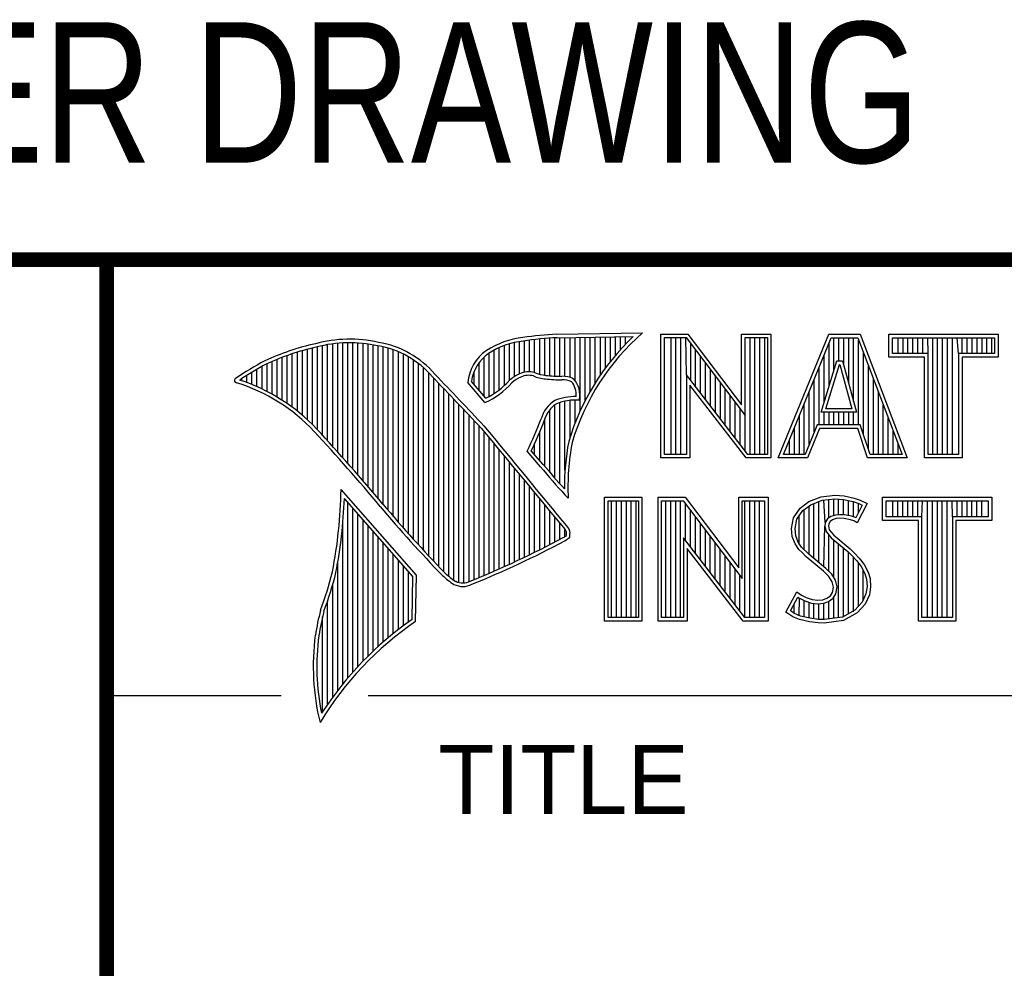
# Model space of a CAD drawing. Header units: inches. Extents: x 0 to 22, y 0 to 17.
# Tile 4 of 8: x 16.3 to 17.6, y 2 to 3.3. Entities that reach past the tile are written whole.
import ezdxf
from ezdxf.enums import TextEntityAlignment as Align

# ---------------------------------------------------------------- set-up
doc = ezdxf.new("R2010")
doc.units = ezdxf.units.IN
doc.header["$LTSCALE"] = 1.21
doc.header["$MEASUREMENT"] = 0
doc.layers.get('0').update_dxf_attribs({"linetype": 'CONTINUOUS'})
doc.styles.get("Standard").update_dxf_attribs({"font": 'txt', "width": 0.8})

msp = doc.modelspace()

# ---------------------------------------------------------------- linework, layer by layer
at = {"color": 2, "linetype": 'CONTINUOUS'}
for p, q in [((16.3737, 2.9596), (21.5037, 2.9596)), ((16.3737, 2.9596), (16.3737, 1.2496)), ((16.375, 2.96), (21.5, 2.96)), ((16.9401, 2.8077), (16.9401, 2.8499)), ((16.9469, 2.8082), (16.9469, 2.8509)), ((16.9537, 2.8069), (16.9537, 2.8518)), ((16.9606, 2.8048), (16.9606, 2.8525)), ((16.9674, 2.8034), (16.9674, 2.8531)), ((16.9742, 2.8027), (16.9742, 2.8536)), ((16.981, 2.8023), (16.981, 2.854)), ((16.9838, 2.8589), (17.0997, 2.8607)), ((16.9839, 2.8541), (17.087, 2.8557)), ((16.9879, 2.802), (16.9879, 2.8542)), ((16.9947, 2.8019), (16.9947, 2.8543)), ((17.0015, 2.8005), (17.0015, 2.8544)), ((17.0083, 2.7963), (17.0083, 2.8545)), ((17.0152, 2.755), (17.0152, 2.8546)), ((17.022, 2.7691), (17.022, 2.8547)), ((17.0288, 2.7817), (17.0288, 2.8548)), ((17.0357, 2.7931), (17.0357, 2.8549)), ((17.0425, 2.8035), (17.0425, 2.855)), ((17.0493, 2.8131), (17.0493, 2.8551)), ((17.0561, 2.822), (17.0561, 2.8552)), ((17.063, 2.8303), (17.063, 2.8553)), ((17.0698, 2.8381), (17.0698, 2.8554)), ((17.0766, 2.8454), (17.0766, 2.8555)), ((17.1243, 2.8592), (17.1609, 2.8592)), ((17.1243, 2.6915), (17.1243, 2.8592)), ((17.1291, 2.8543), (17.1585, 2.8543)), ((17.1291, 2.6963), (17.1291, 2.8543)), ((17.1381, 2.6963), (17.1381, 2.8543)), ((17.1447, 2.6963), (17.1447, 2.8543)), ((17.1514, 2.6963), (17.1514, 2.8543)), ((17.1589, 2.8042), (17.1581, 2.8543)), ((17.1585, 2.8543), (17.2383, 2.7492)), ((17.1609, 2.8592), (17.2334, 2.7636)), ((17.2334, 2.8592), (17.2732, 2.8592)), ((17.2334, 2.7636), (17.2334, 2.8592)), ((17.2383, 2.8543), (17.2684, 2.8543)), ((17.2383, 2.7492), (17.2383, 2.8543)), ((17.2449, 2.6963), (17.2449, 2.8543)), ((17.2515, 2.6963), (17.2515, 2.8543)), ((17.2582, 2.6963), (17.2582, 2.8543)), ((17.2649, 2.6963), (17.2649, 2.8543)), ((17.2684, 2.8543), (17.2684, 2.6963)), ((17.2732, 2.8592), (17.2732, 2.6915)), ((17.2831, 2.6915), (17.3516, 2.8591)), ((17.2903, 2.6964), (17.3548, 2.8542)), ((17.3516, 2.8591), (17.3938, 2.8591)), ((17.3548, 2.8542), (17.3905, 2.8542)), ((17.3583, 2.8098), (17.3583, 2.8542)), ((17.365, 2.8228), (17.365, 2.8542)), ((17.3717, 2.817), (17.3717, 2.8542)), ((17.3784, 2.7925), (17.3784, 2.8542)), ((17.385, 2.7679), (17.385, 2.8542)), ((17.3905, 2.8542), (17.4504, 2.6964)), ((17.3917, 2.7364), (17.3917, 2.851)), ((17.3938, 2.8591), (17.4574, 2.6915)), ((17.4327, 2.8591), (17.5802, 2.8591)), ((17.4327, 2.8278), (17.4327, 2.8591)), ((17.4375, 2.8542), (17.5753, 2.8542)), ((17.4375, 2.8327), (17.4375, 2.8542)), ((17.4451, 2.8327), (17.4451, 2.8542)), ((17.4518, 2.8327), (17.4518, 2.8542)), ((17.4585, 2.8327), (17.4585, 2.8542)), ((17.4652, 2.8327), (17.4652, 2.8542)), ((17.4718, 2.8327), (17.4718, 2.8542)), ((17.4785, 2.8327), (17.4785, 2.8542)), ((17.4859, 2.8327), (17.4852, 2.8542)), ((17.4919, 2.6964), (17.4919, 2.8542)), ((17.4985, 2.6964), (17.4985, 2.8542)), ((17.5052, 2.6964), (17.5052, 2.8542)), ((17.5119, 2.6964), (17.5119, 2.8542)), ((17.5186, 2.6964), (17.5186, 2.8542)), ((17.5269, 2.8327), (17.5252, 2.8542)), ((17.5319, 2.8327), (17.5319, 2.8542)), ((17.5386, 2.8327), (17.5386, 2.8542)), ((17.5453, 2.8327), (17.5453, 2.8542)), ((17.5519, 2.8327), (17.5519, 2.8542)), ((17.5586, 2.8327), (17.5586, 2.8542)), ((17.5653, 2.8327), (17.5653, 2.8542)), ((17.572, 2.8327), (17.572, 2.8542)), ((17.5753, 2.8542), (17.5753, 2.8327)), ((17.5802, 2.8591), (17.5802, 2.8278)), ((16.6397, 2.7492), (16.6397, 2.8367)), ((16.6465, 2.7431), (16.6465, 2.8386)), ((16.6533, 2.7366), (16.6533, 2.8403)), ((16.6602, 2.7295), (16.6602, 2.8419)), ((16.667, 2.7221), (16.667, 2.8435)), ((16.6738, 2.7146), (16.6738, 2.8449)), ((16.6806, 2.707), (16.6806, 2.8459)), ((16.6875, 2.6995), (16.6875, 2.8467)), ((16.6943, 2.6918), (16.6943, 2.8472)), ((16.7011, 2.6841), (16.7011, 2.8474)), ((16.708, 2.6764), (16.708, 2.8474)), ((16.7148, 2.6685), (16.7148, 2.847)), ((16.7216, 2.6607), (16.7216, 2.8465)), ((16.7284, 2.6527), (16.7284, 2.8456)), ((16.7353, 2.6447), (16.7353, 2.8445)), ((16.7421, 2.6366), (16.7421, 2.8431)), ((16.7489, 2.6285), (16.7489, 2.8417)), ((16.7557, 2.6204), (16.7557, 2.84)), ((16.7626, 2.6125), (16.7626, 2.8378)), ((16.8991, 2.7788), (16.8991, 2.8375)), ((16.9059, 2.7837), (16.9059, 2.8408)), ((16.9128, 2.7896), (16.9128, 2.8436)), ((16.9196, 2.7966), (16.9196, 2.8459)), ((16.9264, 2.8018), (16.9264, 2.8477)), ((16.9332, 2.8053), (16.9332, 2.849)), ((17.1648, 2.7965), (17.1648, 2.8461)), ((17.1714, 2.7879), (17.1714, 2.8373)), ((17.3517, 2.7882), (17.3517, 2.8465)), ((16.6055, 2.7738), (16.6055, 2.8249)), ((16.6124, 2.7696), (16.6124, 2.8276)), ((16.6192, 2.765), (16.6192, 2.8301)), ((16.626, 2.7601), (16.626, 2.8325)), ((16.6329, 2.7549), (16.6329, 2.8347)), ((16.7694, 2.6046), (16.7694, 2.8352)), ((16.7762, 2.5968), (16.7762, 2.8321)), ((16.7831, 2.5891), (16.7831, 2.8284)), ((16.7899, 2.5815), (16.7899, 2.8242)), ((16.8855, 2.7749), (16.8855, 2.8281)), ((16.8923, 2.7747), (16.8923, 2.8335)), ((17.1781, 2.7792), (17.1781, 2.8285)), ((17.3409, 2.7533), (17.3624, 2.8228)), ((17.345, 2.7666), (17.345, 2.8302)), ((17.3624, 2.8228), (17.3701, 2.8228)), ((17.3701, 2.8228), (17.389, 2.7533)), ((17.3984, 2.7232), (17.3984, 2.8334)), ((17.481, 2.8278), (17.4327, 2.8278)), ((17.4859, 2.8327), (17.4375, 2.8327)), ((17.481, 2.6915), (17.481, 2.8278)), ((17.4859, 2.6964), (17.4859, 2.8327)), ((17.5753, 2.8327), (17.5269, 2.8327)), ((17.5269, 2.8327), (17.5269, 2.6964)), ((17.5802, 2.8278), (17.5318, 2.8278)), ((17.5318, 2.8278), (17.5318, 2.6915)), ((16.5782, 2.788), (16.5782, 2.8116)), ((16.5851, 2.7849), (16.5851, 2.8154)), ((16.5919, 2.7815), (16.5919, 2.819)), ((16.5987, 2.7778), (16.5987, 2.8221)), ((16.7967, 2.5739), (16.7967, 2.8193)), ((16.8035, 2.5665), (16.8035, 2.8136)), ((16.8786, 2.783), (16.8786, 2.8206)), ((17.1848, 2.7705), (17.1848, 2.8197)), ((17.1915, 2.7618), (17.1915, 2.8109)), ((17.3383, 2.7364), (17.3383, 2.8138)), ((17.3475, 2.7581), (17.3659, 2.8179)), ((17.3659, 2.8179), (17.3664, 2.8179)), ((17.3664, 2.8179), (17.3827, 2.7581)), ((17.4051, 2.7034), (17.4051, 2.8158)), ((16.5578, 2.796), (16.5578, 2.7989)), ((16.5646, 2.7936), (16.5646, 2.8033)), ((16.5714, 2.7909), (16.5714, 2.8075)), ((16.8104, 2.5591), (16.8104, 2.807)), ((16.8172, 2.5519), (16.8172, 2.7996)), ((16.8718, 2.791), (16.8718, 2.8085)), ((17.2418, 2.6963), (17.1589, 2.8042)), ((17.1589, 2.8042), (17.1589, 2.6963)), ((17.1981, 2.7531), (17.1981, 2.8021)), ((17.3316, 2.7267), (17.3316, 2.7975)), ((17.4118, 2.6964), (17.4118, 2.7982)), ((16.824, 2.5447), (16.824, 2.7924)), ((16.8308, 2.5375), (16.8308, 2.7853)), ((16.8864, 2.7664), (16.8632, 2.7937)), ((16.8877, 2.7723), (16.8682, 2.7952)), ((17.2395, 2.6915), (17.1637, 2.7899)), ((17.1637, 2.7899), (17.1637, 2.6915)), ((17.2048, 2.7445), (17.2048, 2.7933)), ((17.2115, 2.7358), (17.2115, 2.7845)), ((16.8377, 2.5314), (16.8377, 2.7781)), ((16.8445, 2.5262), (16.8445, 2.7709)), ((17.0015, 2.7195), (17.0015, 2.7694)), ((17.0083, 2.7388), (17.0083, 2.7698)), ((17.2182, 2.7271), (17.2182, 2.7757)), ((17.325, 2.7101), (17.325, 2.7812)), ((17.4184, 2.6964), (17.4184, 2.7806)), ((16.8513, 2.523), (16.8513, 2.7637)), ((16.8581, 2.5224), (16.8581, 2.7565)), ((16.9742, 2.672), (16.9742, 2.7568)), ((16.981, 2.664), (16.981, 2.7634)), ((16.9879, 2.6563), (16.9879, 2.7665)), ((16.9947, 2.6748), (16.9947, 2.7683)), ((17.2248, 2.7184), (17.2248, 2.7669)), ((17.2315, 2.7098), (17.2315, 2.7581)), ((17.3183, 2.6964), (17.3183, 2.7648)), ((17.3827, 2.7581), (17.3475, 2.7581)), ((17.4251, 2.6964), (17.4251, 2.763)), ((16.865, 2.5241), (16.865, 2.7493)), ((16.9674, 2.6802), (16.9674, 2.7444)), ((17.2382, 2.7011), (17.2383, 2.7492)), ((17.3116, 2.6964), (17.3116, 2.7485)), ((17.389, 2.7533), (17.3409, 2.7533)), ((17.345, 2.7364), (17.345, 2.7533)), ((17.3517, 2.7364), (17.3517, 2.7533)), ((17.3583, 2.7364), (17.3583, 2.7533)), ((17.365, 2.7364), (17.365, 2.7533)), ((17.3717, 2.7364), (17.3717, 2.7533)), ((17.3784, 2.7364), (17.3784, 2.7533)), ((17.385, 2.7364), (17.385, 2.7533)), ((17.4318, 2.6964), (17.4318, 2.7455)), ((16.8718, 2.527), (16.8718, 2.7421)), ((16.8786, 2.5298), (16.8786, 2.7348)), ((17.3049, 2.6964), (17.3049, 2.7322)), ((17.3356, 2.7364), (17.3195, 2.6964)), ((17.3388, 2.7316), (17.3228, 2.6915)), ((17.394, 2.7364), (17.3356, 2.7364)), ((17.3905, 2.7316), (17.3388, 2.7316)), ((17.4039, 2.6915), (17.3905, 2.7316)), ((17.4074, 2.6964), (17.394, 2.7364)), ((16.8855, 2.5327), (16.8855, 2.727)), ((16.8923, 2.5356), (16.8923, 2.7187)), ((16.9606, 2.6882), (16.9606, 2.7266)), ((17.4385, 2.6964), (17.4385, 2.7279)), ((16.8991, 2.5385), (16.8991, 2.7104)), ((16.9537, 2.696), (16.9537, 2.7109)), ((17.2983, 2.6964), (17.2983, 2.7158)), ((17.4451, 2.6964), (17.4451, 2.7103)), ((16.9059, 2.5415), (16.9059, 2.7022)), ((16.9128, 2.5446), (16.9128, 2.6939)), ((16.9616, 2.6797), (16.9434, 2.7005)), ((16.9653, 2.6828), (16.9492, 2.7013)), ((17.1637, 2.6915), (17.1243, 2.6915)), ((17.1589, 2.6963), (17.1291, 2.6963)), ((17.2732, 2.6915), (17.2395, 2.6915)), ((17.2684, 2.6963), (17.2418, 2.6963)), ((17.3228, 2.6915), (17.2831, 2.6915)), ((17.3195, 2.6964), (17.2903, 2.6964)), ((17.4574, 2.6915), (17.4039, 2.6915)), ((17.4504, 2.6964), (17.4074, 2.6964)), ((17.5318, 2.6915), (17.481, 2.6915)), ((17.5269, 2.6964), (17.4859, 2.6964)), ((16.9196, 2.5477), (16.9196, 2.6856)), ((16.9264, 2.5508), (16.9264, 2.6774)), ((16.9332, 2.554), (16.9332, 2.6691)), ((16.9401, 2.5573), (16.9401, 2.6608)), ((16.9469, 2.5606), (16.9469, 2.6526)), ((16.7939, 2.533), (16.6919, 2.6489)), ((16.789, 2.5312), (16.6964, 2.6365)), ((16.9537, 2.5639), (16.9537, 2.6443)), ((16.9606, 2.5673), (16.9606, 2.6361)), ((16.999, 2.637), (16.9946, 2.6418)), ((17.0482, 2.6383), (17.0988, 2.6383)), ((17.0482, 2.4708), (17.0482, 2.6383)), ((17.0988, 2.6383), (17.0988, 2.4708)), ((17.1205, 2.6385), (17.1571, 2.6385)), ((17.1205, 2.4708), (17.1205, 2.6385)), ((17.1571, 2.6385), (17.2296, 2.5429)), ((17.2296, 2.6385), (17.2694, 2.6385)), ((17.2296, 2.5429), (17.2296, 2.6385)), ((17.2694, 2.6385), (17.2694, 2.4708)), ((17.3245, 2.6324), (17.3412, 2.639)), ((17.3412, 2.639), (17.3596, 2.641)), ((17.3424, 2.6343), (17.3597, 2.6362)), ((17.3596, 2.641), (17.372, 2.6402)), ((17.3597, 2.6362), (17.3713, 2.6354)), ((17.372, 2.6402), (17.3856, 2.6373)), ((17.3856, 2.6373), (17.3939, 2.6344)), ((17.4242, 2.6383), (17.5717, 2.6383)), ((17.4242, 2.607), (17.4242, 2.6383)), ((17.5717, 2.6383), (17.5717, 2.607)), ((16.7011, 2.3939), (16.7011, 2.6311)), ((16.708, 2.4018), (16.708, 2.6233)), ((16.9674, 2.5708), (16.9674, 2.6278)), ((17.0531, 2.6334), (17.0939, 2.6334)), ((17.0531, 2.4756), (17.0531, 2.6334)), ((17.0577, 2.4756), (17.0577, 2.6334)), ((17.0644, 2.4756), (17.0644, 2.6334)), ((17.071, 2.4756), (17.071, 2.6334)), ((17.0777, 2.4756), (17.0777, 2.6334)), ((17.0844, 2.4756), (17.0844, 2.6334)), ((17.0911, 2.4756), (17.0911, 2.6334)), ((17.0939, 2.6334), (17.0939, 2.4756)), ((17.1253, 2.6336), (17.1547, 2.6336)), ((17.1253, 2.4756), (17.1253, 2.6336)), ((17.1311, 2.4756), (17.1311, 2.6336)), ((17.1378, 2.4756), (17.1378, 2.6336)), ((17.1445, 2.4756), (17.1445, 2.6336)), ((17.1511, 2.4756), (17.1511, 2.6336)), ((17.1547, 2.6336), (17.2345, 2.5284)), ((17.1578, 2.5799), (17.1578, 2.6295)), ((17.2345, 2.6336), (17.2646, 2.6336)), ((17.2345, 2.5284), (17.2345, 2.6336)), ((17.2379, 2.4756), (17.2379, 2.6336)), ((17.2446, 2.4756), (17.2446, 2.6336)), ((17.2513, 2.4756), (17.2513, 2.6336)), ((17.2579, 2.4756), (17.2579, 2.6336)), ((17.2646, 2.6336), (17.2646, 2.4756)), ((17.3037, 2.6105), (17.3127, 2.6238)), ((17.3127, 2.6238), (17.3245, 2.6324)), ((17.3162, 2.6204), (17.3269, 2.6281)), ((17.3247, 2.561), (17.3247, 2.6265)), ((17.3269, 2.6281), (17.3424, 2.6343)), ((17.3314, 2.5555), (17.3314, 2.6299)), ((17.338, 2.5499), (17.338, 2.6326)), ((17.3466, 2.6041), (17.3447, 2.6345)), ((17.3514, 2.6103), (17.3514, 2.6353)), ((17.3581, 2.6135), (17.3581, 2.636)), ((17.3647, 2.6146), (17.3647, 2.6358)), ((17.3713, 2.6354), (17.3843, 2.6326)), ((17.3714, 2.6146), (17.3714, 2.6353)), ((17.3781, 2.6134), (17.3781, 2.6339)), ((17.3843, 2.6326), (17.3921, 2.6299)), ((17.3848, 2.6117), (17.3848, 2.6324)), ((17.3966, 2.6278), (17.3879, 2.6106)), ((17.4031, 2.6301), (17.3899, 2.6036)), ((17.3914, 2.6176), (17.3914, 2.6301)), ((17.3921, 2.6299), (17.3966, 2.6278)), ((17.3939, 2.6344), (17.4031, 2.6301)), ((17.429, 2.6334), (17.5669, 2.6334)), ((17.429, 2.6119), (17.429, 2.6334)), ((17.4382, 2.6119), (17.4382, 2.6334)), ((17.4448, 2.6119), (17.4448, 2.6334)), ((17.4515, 2.6119), (17.4515, 2.6334)), ((17.4582, 2.6119), (17.4582, 2.6334)), ((17.4649, 2.6119), (17.4649, 2.6334)), ((17.4716, 2.6119), (17.4716, 2.6334)), ((17.4774, 2.6119), (17.4782, 2.6334)), ((17.4849, 2.4756), (17.4849, 2.6334)), ((17.4916, 2.4756), (17.4916, 2.6334)), ((17.4983, 2.4756), (17.4983, 2.6334)), ((17.5049, 2.4756), (17.5049, 2.6334)), ((17.5116, 2.4756), (17.5116, 2.6334)), ((17.5185, 2.6119), (17.5183, 2.6334)), ((17.525, 2.6119), (17.525, 2.6334)), ((17.5316, 2.6119), (17.5316, 2.6334)), ((17.5383, 2.6119), (17.5383, 2.6334)), ((17.545, 2.6119), (17.545, 2.6334)), ((17.5517, 2.6119), (17.5517, 2.6334)), ((17.5583, 2.6119), (17.5583, 2.6334)), ((17.5669, 2.6334), (17.5669, 2.6119)), ((16.7148, 2.4093), (16.7148, 2.6156)), ((16.9742, 2.5743), (16.9742, 2.6195)), ((16.981, 2.5778), (16.981, 2.6113)), ((17.1645, 2.5712), (17.1645, 2.6207)), ((17.1712, 2.5625), (17.1712, 2.6119)), ((17.3009, 2.5961), (17.3037, 2.6105)), ((17.3083, 2.6086), (17.3162, 2.6204)), ((17.3113, 2.5744), (17.3113, 2.6131)), ((17.318, 2.5677), (17.318, 2.6217)), ((17.3543, 2.6124), (17.3497, 2.609)), ((17.3604, 2.6142), (17.3543, 2.6124)), ((17.3664, 2.6148), (17.3604, 2.6142)), ((17.3665, 2.6099), (17.3614, 2.6094)), ((17.3726, 2.6145), (17.3664, 2.6148)), ((17.372, 2.6097), (17.3665, 2.6099)), ((17.3807, 2.6079), (17.372, 2.6097)), ((17.3819, 2.6126), (17.3726, 2.6145)), ((17.3873, 2.6109), (17.3819, 2.6126)), ((17.3879, 2.6106), (17.3873, 2.6109)), ((17.4774, 2.6119), (17.429, 2.6119)), ((17.4774, 2.4756), (17.4774, 2.6119)), ((17.5669, 2.6119), (17.5185, 2.6119)), ((17.5185, 2.6119), (17.5185, 2.4756)), ((16.6943, 2.3857), (16.6943, 2.603)), ((16.7216, 2.4165), (16.7216, 2.6078)), ((16.7284, 2.4233), (16.7284, 2.6001)), ((16.9879, 2.5814), (16.9879, 2.603)), ((17.1778, 2.5539), (17.1778, 2.6031)), ((17.302, 2.5852), (17.3009, 2.5961)), ((17.3058, 2.5959), (17.3083, 2.6086)), ((17.3447, 2.5443), (17.3461, 2.5993)), ((17.3466, 2.6041), (17.3461, 2.5993)), ((17.3461, 2.5993), (17.3477, 2.5922)), ((17.3497, 2.609), (17.3466, 2.6041)), ((17.3513, 2.6025), (17.351, 2.5996)), ((17.351, 2.5996), (17.3521, 2.5944)), ((17.3533, 2.6056), (17.3513, 2.6025)), ((17.3565, 2.6079), (17.3533, 2.6056)), ((17.3614, 2.6094), (17.3565, 2.6079)), ((17.3853, 2.6065), (17.3807, 2.6079)), ((17.3899, 2.6036), (17.3853, 2.6065)), ((17.4726, 2.607), (17.4242, 2.607)), ((17.4726, 2.4708), (17.4726, 2.607)), ((17.5717, 2.607), (17.5233, 2.607)), ((17.5233, 2.607), (17.5233, 2.4708)), ((16.7353, 2.4299), (16.7353, 2.5923)), ((16.7421, 2.4363), (16.7421, 2.5846)), ((16.9947, 2.5853), (16.9947, 2.5948)), ((17.238, 2.4756), (17.1551, 2.5834)), ((17.1551, 2.5834), (17.1551, 2.4756)), ((17.1845, 2.5452), (17.1845, 2.5943)), ((17.1912, 2.5365), (17.1912, 2.5855)), ((17.3058, 2.5754), (17.302, 2.5852)), ((17.3068, 2.5863), (17.3058, 2.5959)), ((17.3101, 2.5777), (17.3068, 2.5863)), ((17.3477, 2.5922), (17.3547, 2.5835)), ((17.3514, 2.5381), (17.3514, 2.5876)), ((17.3521, 2.5944), (17.3582, 2.5869)), ((17.3547, 2.5835), (17.3771, 2.5649)), ((17.3582, 2.5869), (17.3804, 2.5685)), ((16.7489, 2.4424), (16.7489, 2.5768)), ((17.1979, 2.5278), (17.1979, 2.5767)), ((17.3109, 2.5679), (17.3058, 2.5754)), ((17.3147, 2.571), (17.3101, 2.5777)), ((17.3243, 2.5614), (17.3147, 2.571)), ((17.3581, 2.5298), (17.3581, 2.5807)), ((17.3647, 2.4755), (17.3647, 2.5752)), ((17.3714, 2.4763), (17.3714, 2.5696)), ((16.7557, 2.4482), (16.7557, 2.569)), ((16.7626, 2.4538), (16.7626, 2.5613)), ((17.2356, 2.4708), (17.1599, 2.5692)), ((17.1599, 2.5692), (17.1599, 2.4708)), ((17.2045, 2.5192), (17.2045, 2.5679)), ((17.2112, 2.5105), (17.2112, 2.5591)), ((17.3153, 2.5636), (17.3109, 2.5679)), ((17.321, 2.5578), (17.3153, 2.5636)), ((17.3441, 2.5385), (17.321, 2.5578)), ((17.3474, 2.5421), (17.3243, 2.5614)), ((17.3771, 2.5649), (17.383, 2.559)), ((17.3781, 2.4808), (17.3781, 2.5639)), ((17.3804, 2.5685), (17.3864, 2.5624)), ((17.383, 2.559), (17.3888, 2.5529)), ((17.3848, 2.4834), (17.3848, 2.5571)), ((17.3864, 2.5624), (17.3925, 2.5561)), ((16.6875, 2.377), (16.6875, 2.5502)), ((16.7694, 2.4592), (16.7694, 2.5535)), ((16.7762, 2.4644), (16.7762, 2.5458)), ((17.2179, 2.5018), (17.2179, 2.5503)), ((17.3888, 2.5529), (17.3953, 2.5446)), ((17.3914, 2.4908), (17.3914, 2.5495)), ((17.3925, 2.5561), (17.3994, 2.5472)), ((17.3953, 2.5446), (17.4001, 2.535)), ((17.3994, 2.5472), (17.4046, 2.5368)), ((16.7831, 2.4694), (16.7831, 2.538)), ((16.788, 2.4729), (16.789, 2.5312)), ((16.7927, 2.4704), (16.7939, 2.533)), ((17.2246, 2.4931), (17.2246, 2.5415)), ((17.2312, 2.4844), (17.2312, 2.5327)), ((17.3516, 2.5311), (17.3441, 2.5385)), ((17.3554, 2.5341), (17.3474, 2.5421)), ((17.3559, 2.5241), (17.3516, 2.5311)), ((17.3604, 2.5261), (17.3554, 2.5341)), ((17.3981, 2.4982), (17.3981, 2.5389)), ((17.4001, 2.535), (17.4024, 2.5275)), ((17.4046, 2.5368), (17.4072, 2.5285)), ((16.6806, 2.368), (16.6806, 2.52)), ((17.3579, 2.5169), (17.3559, 2.5241)), ((17.3565, 2.5097), (17.3579, 2.5169)), ((17.3629, 2.5171), (17.3604, 2.5261)), ((17.3611, 2.5079), (17.3629, 2.5171)), ((17.4031, 2.5174), (17.4016, 2.5077)), ((17.4024, 2.5275), (17.4031, 2.5174)), ((17.408, 2.5172), (17.4063, 2.5063)), ((17.4072, 2.5285), (17.408, 2.5172)), ((17.2931, 2.483), (17.3081, 2.5106)), ((17.2995, 2.4845), (17.3097, 2.5034)), ((17.3081, 2.5106), (17.3144, 2.506)), ((17.3097, 2.5034), (17.3119, 2.5018)), ((17.3144, 2.506), (17.3207, 2.5028)), ((17.3487, 2.5017), (17.3536, 2.5051)), ((17.3536, 2.5051), (17.3565, 2.5097)), ((17.3572, 2.5017), (17.3611, 2.5079)), ((17.4016, 2.5077), (17.3967, 2.4966)), ((17.4063, 2.5063), (17.4008, 2.4939)), ((16.6738, 2.3584), (16.6738, 2.4982)), ((17.3047, 2.481), (17.3047, 2.4941)), ((17.3113, 2.478), (17.3119, 2.5018)), ((17.3119, 2.5018), (17.3189, 2.4983)), ((17.318, 2.4765), (17.318, 2.4986)), ((17.3189, 2.4983), (17.328, 2.4952)), ((17.3207, 2.5028), (17.3291, 2.5)), ((17.3247, 2.475), (17.3247, 2.4963)), ((17.328, 2.4952), (17.3365, 2.4942)), ((17.3291, 2.5), (17.3366, 2.4991)), ((17.3314, 2.474), (17.3314, 2.4948)), ((17.3365, 2.4942), (17.3446, 2.4949)), ((17.3366, 2.4991), (17.3435, 2.4997)), ((17.338, 2.473), (17.338, 2.494)), ((17.3435, 2.4997), (17.3487, 2.5017)), ((17.3446, 2.4949), (17.351, 2.4974)), ((17.3447, 2.4728), (17.3447, 2.4949)), ((17.351, 2.4974), (17.3572, 2.5017)), ((17.3514, 2.4737), (17.3514, 2.4975)), ((17.3581, 2.4746), (17.3581, 2.5024)), ((17.3967, 2.4966), (17.3868, 2.4857)), ((17.4008, 2.4939), (17.3899, 2.4818)), ((16.667, 2.3482), (16.667, 2.477)), ((17.3026, 2.4766), (17.2931, 2.483)), ((17.3049, 2.4809), (17.2995, 2.4845)), ((17.3118, 2.4729), (17.3026, 2.4766)), ((17.3132, 2.4775), (17.3049, 2.4809)), ((17.3262, 2.4748), (17.3132, 2.4775)), ((17.3868, 2.4857), (17.3699, 2.4761)), ((17.3899, 2.4818), (17.3714, 2.4714)), ((17.0988, 2.4708), (17.0482, 2.4708)), ((17.0939, 2.4756), (17.0531, 2.4756)), ((17.1599, 2.4708), (17.1205, 2.4708)), ((17.1551, 2.4756), (17.1253, 2.4756)), ((17.2694, 2.4708), (17.2356, 2.4708)), ((17.2646, 2.4756), (17.238, 2.4756)), ((17.3254, 2.47), (17.3118, 2.4729)), ((17.3369, 2.4683), (17.3254, 2.47)), ((17.3373, 2.4731), (17.3262, 2.4748)), ((17.3452, 2.468), (17.3369, 2.4683)), ((17.345, 2.4729), (17.3373, 2.4731)), ((17.3699, 2.4761), (17.345, 2.4729)), ((17.3714, 2.4714), (17.3452, 2.468)), ((17.5233, 2.4708), (17.4726, 2.4708)), ((17.5185, 2.4756), (17.4774, 2.4756)), ((16.375, 2.37), (16.6109, 2.37)), ((16.7288, 2.37), (21.5, 2.37))]:
    msp.add_line(p, q, dxfattribs=at)
at = {"color": 7, "linetype": 'CONTINUOUS', "const_width": 0.02}
for points in [[(13.6, 2.9595), (21.5, 2.96)], [(16.375, 2.96), (16.375, 0.5)]]:
    msp.add_lwpolyline(points, dxfattribs=at)
at = {"color": 2, "linetype": 'CONTINUOUS'}
for centre, radius, start, end in [((16.7034, 2.6747), 0.1775, 77.2819, 105.0682), ((16.9502, 2.7423), 0.1128, 96.3009, 123.1685), ((16.9502, 2.7423), 0.108, 96.2443, 123.1259), ((17.0005, 2.4511), 0.4082, 92.3475, 98.8367), ((17.0005, 2.4511), 0.4034, 92.3569, 98.8525), ((17.308, 2.6221), 0.3216, 133.4014, 163.4571), ((17.308, 2.6221), 0.3168, 131.1193, 163.4132), ((16.7315, 2.5144), 0.3399, 102.6162, 114.8514), ((16.7315, 2.5144), 0.3351, 102.5989, 114.8296), ((16.7034, 2.6747), 0.1727, 77.2314, 105.1003), ((16.7222, 2.7226), 0.1221, 40.1653, 80.8429), ((16.7222, 2.7226), 0.1269, 40.2333, 80.7735), ((16.923, 2.7875), 0.0602, 125.032, 174.0466), ((16.7759, 2.4698), 0.3996, 117.9347, 124.5691), ((16.923, 2.7875), 0.0554, 125.1142, 171.9572), ((16.7759, 2.4698), 0.3948, 117.954, 124.0374), ((16.5507, 2.7963), 0.00298, 121.3543, 265.8048), ((16.4772, 2.5601), 0.2493, 43.1664, 71.8497), ((9.1994, -4.4938), 10.5463, 43.2461, 43.76704), ((9.199, -4.4944), 10.5518, 43.24607, 43.76701), ((16.8429, 2.8642), 0.1022, 295.9966, 318.5916), ((16.9517, 2.7612), 0.0478, 112.9196, 132.2699), ((16.9517, 2.7612), 0.043, 112.6662, 131.9321), ((16.9455, 2.7813), 0.0269, 72.6128, 117.3853), ((16.9455, 2.7813), 0.0221, 72.9381, 117.8635), ((16.977, 2.8697), 0.0718, 249.5515, 263.1636), ((16.977, 2.8697), 0.067, 249.4455, 263.1373), ((16.9944, 3.0501), 0.253, 264.1107, 269.1006), ((16.9944, 3.0501), 0.2482, 264.1189, 269.068), ((16.9917, 2.7681), 0.0339, 64.4685, 92.2537), ((16.9917, 2.7681), 0.0291, 66.3231, 92.5053), ((16.9825, 2.7769), 0.0323, 347.1178, 42.4037), ((16.4773, 2.5601), 0.2445, 43.1672, 72.5708), ((16.8429, 2.8642), 0.107, 293.9928, 318.4439), ((16.9825, 2.7769), 0.0275, 355.2987, 40.4494), ((17.0094, 2.698), 0.0767, 89.6565, 111.8738), ((17.0094, 2.698), 0.0719, 86.3769, 111.5054), ((17.0047, 2.732), 0.0441, 122.6948, 163.4996), ((17.0047, 2.732), 0.0393, 123.3496, 163.7165), ((16.5488, 2.8964), 0.4406, 333.6063, 339.8409), ((16.5488, 2.8963), 0.4454, 334.022, 339.8635), ((14.6639, 0.8852), 2.7178, 39.9159, 42.7668), ((117.205, 85.4976), 130.0576, 219.522219, 219.6006), ((117.1292, 85.4341), 129.954, 219.521832, 219.600442), ((14.6645, 0.8858), 2.7122, 39.9143, 42.7655), ((17.3248, 2.6518), 0.3309, 169.2392, 180.3763), ((17.3248, 2.6518), 0.3261, 169.2807, 182.6075), ((17.5234, 3.1364), 0.724, 219.1087, 223.0885), ((17.5234, 3.1364), 0.7192, 219.1032, 222.5932), ((16.0461, 2.6599), 0.6459, 349.0852, 359.0204), ((16.0461, 2.6599), 0.6507, 349.0758, 357.94), ((18.1342, 3.7937), 1.815, 220.0434, 224.0127), ((18.1343, 3.7937), 1.8102, 220.042, 224.0069), ((16.9709, 2.5786), 0.0336, 24.6866, 34.3242), ((16.3916, 3.7016), 1.269, 291.9871, 298.2491), ((16.98, 2.6057), 0.0252, 299.2501, 311.2614), ((16.98, 2.6057), 0.03, 299.1847, 314.8198), ((16.9709, 2.5786), 0.0288, 26.3697, 33.9), ((16.9687, 2.5899), 0.028, 353.6797, 3.043), ((16.9687, 2.5899), 0.0328, 350.4758, 4.7759), ((16.3917, 3.7016), 1.2737, 291.9984, 298.2504), ((16.2632, 2.6388), 0.4292, 339.0712, 346.3669), ((16.2632, 2.6388), 0.434, 339.1085, 346.381), ((16.9079, 2.6176), 0.116, 227.0911, 236.9191), ((16.9079, 2.6176), 0.1112, 227.1627, 236.7917), ((16.8565, 2.5437), 0.0261, 242.8484, 298.0511), ((16.8565, 2.5437), 0.0213, 243.4913, 298.7009), ((17.0658, 2.3848), 0.4141, 165.9359, 170.6858), ((17.0658, 2.3848), 0.4093, 165.9761, 170.6762), ((17.0508, 2.0969), 0.454, 124.6428, 148.5563), ((17.0508, 2.0969), 0.4588, 124.9509, 147.098), ((16.9723, 2.4095), 0.318, 172.3562, 193.7958), ((16.9723, 2.4095), 0.3132, 172.3688, 191.6866)]:
    msp.add_arc(centre, radius, start, end, dxfattribs=at)

# ---------------------------------------------------------------- texts
at = {"color": 7, "linetype": 'CONTINUOUS', "width": 0.8}
msp.add_text('CUSTOMER DRAWING', height=0.19, dxfattribs=at).set_placement((16.3742, 3.0911), align=Align.CENTER)
at = {"color": 2, "linetype": 'CONTINUOUS'}
msp.add_text('TITLE', height=0.093, dxfattribs=at).set_placement((16.8235, 2.21))

doc.saveas('drawing.dxf')
